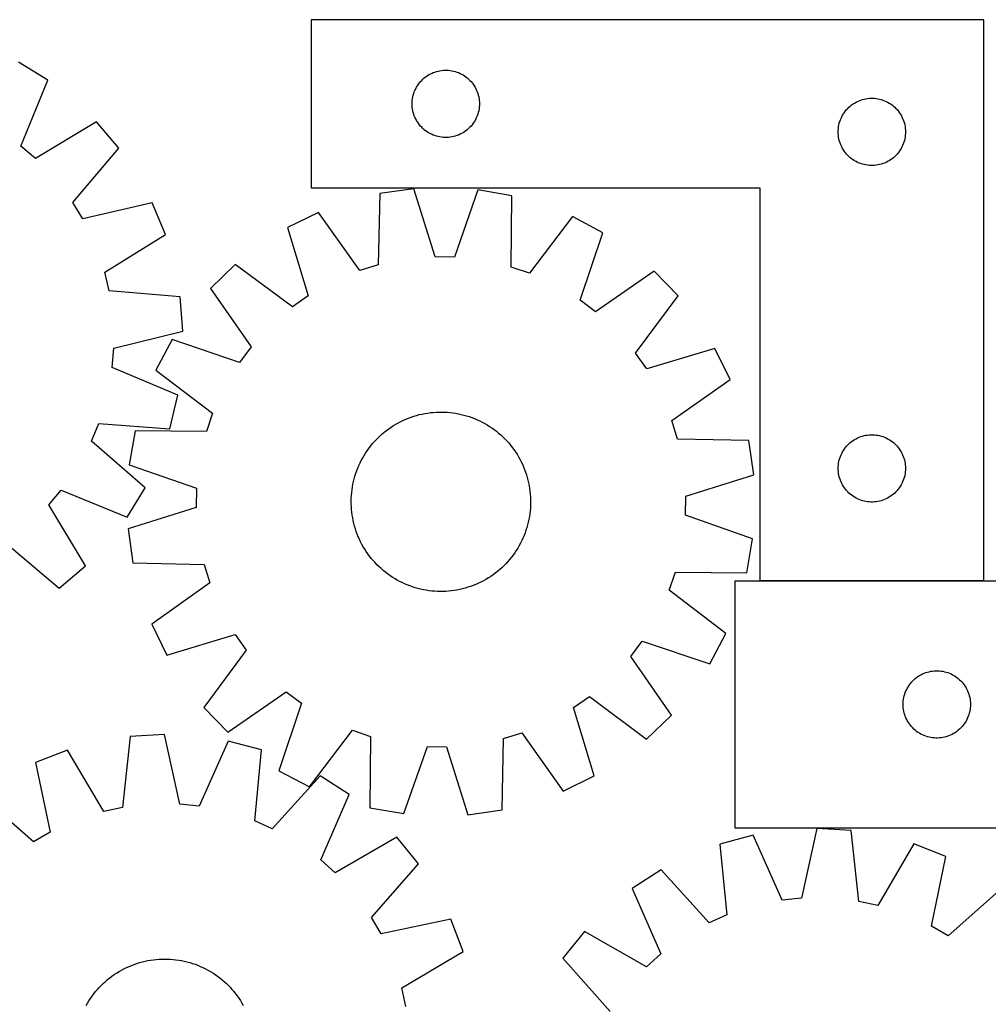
# Model space of a CAD drawing. Header units: millimetres. Extents: x 7 to 1493, y 7 to 2993.
# Tile 10 of 11: x 726 to 1158, y 2554 to 2992. Entities that reach past the tile are written whole.
import ezdxf

# ---------------------------------------------------------------- set-up
doc = ezdxf.new("R2010")
doc.units = ezdxf.units.MM
doc.layers.add('COMMON', color=5, linetype='CONTINUOUS', true_color=0x0000ff)
doc.layers.add('CUT', color=7, linetype='CONTINUOUS', true_color=0x000000)

msp = doc.modelspace()

# ---------------------------------------------------------------- linework, layer by layer
at = {"layer": 'COMMON'}
msp.add_line((1156.156702, 2742.392543), (1056.156702, 2742.392543), dxfattribs=at)
at = {"layer": 'CUT'}
for p, q in [((1156.156702, 2992.492543), (856.156702, 2992.492543)), ((856.156702, 2992.492543), (856.156702, 2917.492543)), ((1156.156702, 2742.492543), (1156.156702, 2992.492543)), ((738.701218, 2965.536522), (725.591231, 2973.590017)), ((906.547804, 2966.51075), (907.153488, 2966.990132)), ((907.153488, 2966.990132), (907.783046, 2967.437699)), ((907.783046, 2967.437699), (908.43481, 2967.852263)), ((908.43481, 2967.852263), (909.107051, 2968.232725)), ((909.107051, 2968.232725), (909.797986, 2968.578077)), ((909.797986, 2968.578077), (910.505783, 2968.887403)), ((910.505783, 2968.887403), (911.228566, 2969.159882)), ((911.228566, 2969.159882), (911.964417, 2969.394792)), ((911.964417, 2969.394792), (912.711386, 2969.591509)), ((912.711386, 2969.591509), (913.46749, 2969.749513)), ((913.46749, 2969.749513), (914.230726, 2969.868384)), ((914.230726, 2969.868384), (914.99907, 2969.947806)), ((914.99907, 2969.947806), (915.770483, 2969.98757)), ((915.770483, 2969.98757), (916.54292, 2969.98757)), ((916.54292, 2969.98757), (917.314334, 2969.947806)), ((917.314334, 2969.947806), (918.082677, 2969.868384)), ((918.082677, 2969.868384), (918.845913, 2969.749513)), ((918.845913, 2969.749513), (919.602018, 2969.591509)), ((919.602018, 2969.591509), (920.348986, 2969.394792)), ((920.348986, 2969.394792), (921.084837, 2969.159882)), ((921.084837, 2969.159882), (921.80762, 2968.887403)), ((921.80762, 2968.887403), (922.515418, 2968.578077)), ((922.515418, 2968.578077), (923.206353, 2968.232725)), ((923.206353, 2968.232725), (923.878594, 2967.852263)), ((923.878594, 2967.852263), (924.530358, 2967.437699)), ((924.530358, 2967.437699), (925.159916, 2966.990132)), ((925.159916, 2966.990132), (925.765599, 2966.51075)), ((726.67554, 2936.136559), (738.701218, 2965.536522)), ((902.739396, 2961.69895), (903.102423, 2962.380764)), ((903.102423, 2962.380764), (903.500068, 2963.042986)), ((903.500068, 2963.042986), (903.931277, 2963.68386)), ((903.931277, 2963.68386), (904.394905, 2964.301686)), ((904.394905, 2964.301686), (904.889723, 2964.894825)), ((904.889723, 2964.894825), (905.414419, 2965.461706)), ((905.414419, 2965.461706), (905.967602, 2966.000824)), ((905.967602, 2966.000824), (906.547804, 2966.51075)), ((925.765599, 2966.51075), (926.345802, 2966.000824)), ((926.345802, 2966.000824), (926.898985, 2965.461706)), ((926.898985, 2965.461706), (927.423681, 2964.894825)), ((927.423681, 2964.894825), (927.918499, 2964.301686)), ((927.918499, 2964.301686), (928.382127, 2963.68386)), ((928.382127, 2963.68386), (928.813335, 2963.042986)), ((928.813335, 2963.042986), (929.21098, 2962.380764)), ((929.21098, 2962.380764), (929.574008, 2961.69895)), ((901.335383, 2957.300902), (901.473866, 2958.060824)), ((901.473866, 2958.060824), (901.651286, 2958.81261)), ((901.651286, 2958.81261), (901.867171, 2959.554266)), ((901.867171, 2959.554266), (902.120949, 2960.283825)), ((902.120949, 2960.283825), (902.411948, 2960.999352)), ((902.411948, 2960.999352), (902.739396, 2961.69895)), ((929.574008, 2961.69895), (929.901455, 2960.999352)), ((929.901455, 2960.999352), (930.192454, 2960.283825)), ((930.192454, 2960.283825), (930.446232, 2959.554266)), ((930.446232, 2959.554266), (930.662118, 2958.81261)), ((930.662118, 2958.81261), (930.839537, 2958.060824)), ((930.839537, 2958.060824), (930.97802, 2957.300902)), ((901.156702, 2954.992543), (901.17659, 2955.764725)), ((901.17659, 2954.220362), (901.156702, 2954.992543)), ((901.17659, 2955.764725), (901.236204, 2956.534858)), ((901.236204, 2953.450228), (901.17659, 2954.220362)), ((901.236204, 2956.534858), (901.335383, 2957.300902)), ((930.97802, 2957.300902), (931.0772, 2956.534858)), ((931.0772, 2956.534858), (931.136813, 2955.764725)), ((931.136813, 2954.220362), (931.0772, 2953.450228)), ((931.136813, 2955.764725), (931.156702, 2954.992543)), ((931.156702, 2954.992543), (931.136813, 2954.220362)), ((1095.967602, 2953.500824), (1096.547804, 2954.01075)), ((1096.547804, 2954.01075), (1097.153488, 2954.490132)), ((1097.153488, 2954.490132), (1097.783046, 2954.937699)), ((1097.783046, 2954.937699), (1098.43481, 2955.352263)), ((1098.43481, 2955.352263), (1099.107051, 2955.732725)), ((1099.107051, 2955.732725), (1099.797986, 2956.078077)), ((1099.797986, 2956.078077), (1100.505783, 2956.387403)), ((1100.505783, 2956.387403), (1101.228566, 2956.659882)), ((1101.228566, 2956.659882), (1101.964417, 2956.894792)), ((1101.964417, 2956.894792), (1102.711386, 2957.091509)), ((1102.711386, 2957.091509), (1103.46749, 2957.249513)), ((1103.46749, 2957.249513), (1104.230726, 2957.368384)), ((1104.230726, 2957.368384), (1104.99907, 2957.447806)), ((1104.99907, 2957.447806), (1105.770483, 2957.48757)), ((1105.770483, 2957.48757), (1106.54292, 2957.48757)), ((1106.54292, 2957.48757), (1107.314334, 2957.447806)), ((1107.314334, 2957.447806), (1108.082677, 2957.368384)), ((1108.082677, 2957.368384), (1108.845913, 2957.249513)), ((1108.845913, 2957.249513), (1109.602018, 2957.091509)), ((1109.602018, 2957.091509), (1110.348986, 2956.894792)), ((1110.348986, 2956.894792), (1111.084837, 2956.659882)), ((1111.084837, 2956.659882), (1111.80762, 2956.387403)), ((1111.80762, 2956.387403), (1112.515418, 2956.078077)), ((1112.515418, 2956.078077), (1113.206353, 2955.732725)), ((1113.206353, 2955.732725), (1113.878594, 2955.352263)), ((1113.878594, 2955.352263), (1114.530358, 2954.937699)), ((1114.530358, 2954.937699), (1115.159916, 2954.490132)), ((1115.159916, 2954.490132), (1115.765599, 2954.01075)), ((1115.765599, 2954.01075), (1116.345802, 2953.500824)), ((901.335383, 2952.684185), (901.236204, 2953.450228)), ((901.473866, 2951.924262), (901.335383, 2952.684185)), ((901.651286, 2951.172477), (901.473866, 2951.924262)), ((901.867171, 2950.430821), (901.651286, 2951.172477)), ((902.120949, 2949.701262), (901.867171, 2950.430821)), ((902.411948, 2948.985735), (902.120949, 2949.701262)), ((930.192454, 2949.701262), (929.901455, 2948.985735)), ((930.446232, 2950.430821), (930.192454, 2949.701262)), ((930.662118, 2951.172477), (930.446232, 2950.430821)), ((930.839537, 2951.924262), (930.662118, 2951.172477)), ((930.97802, 2952.684185), (930.839537, 2951.924262)), ((931.0772, 2953.450228), (930.97802, 2952.684185)), ((1092.411948, 2948.499352), (1092.739396, 2949.19895)), ((1092.739396, 2949.19895), (1093.102423, 2949.880764)), ((1093.102423, 2949.880764), (1093.500068, 2950.542986)), ((1093.500068, 2950.542986), (1093.931277, 2951.18386)), ((1093.931277, 2951.18386), (1094.394905, 2951.801686)), ((1094.394905, 2951.801686), (1094.889723, 2952.394825)), ((1094.889723, 2952.394825), (1095.414419, 2952.961706)), ((1095.414419, 2952.961706), (1095.967602, 2953.500824)), ((1116.345802, 2953.500824), (1116.898985, 2952.961706)), ((1116.898985, 2952.961706), (1117.423681, 2952.394825)), ((1117.423681, 2952.394825), (1117.918499, 2951.801686)), ((1117.918499, 2951.801686), (1118.382127, 2951.18386)), ((1118.382127, 2951.18386), (1118.813335, 2950.542986)), ((1118.813335, 2950.542986), (1119.21098, 2949.880764)), ((1119.21098, 2949.880764), (1119.574008, 2949.19895)), ((1119.574008, 2949.19895), (1119.901455, 2948.499352)), ((760.382097, 2946.978361), (733.189444, 2930.560859)), ((770.361769, 2935.267823), (760.382097, 2946.978361)), ((902.739396, 2948.286137), (902.411948, 2948.985735)), ((903.102423, 2947.604322), (902.739396, 2948.286137)), ((903.500068, 2946.942101), (903.102423, 2947.604322)), ((903.931277, 2946.301227), (903.500068, 2946.942101)), ((904.394905, 2945.683401), (903.931277, 2946.301227)), ((904.889723, 2945.090262), (904.394905, 2945.683401)), ((905.414419, 2944.523381), (904.889723, 2945.090262)), ((927.423681, 2945.090262), (926.898985, 2944.523381)), ((927.918499, 2945.683401), (927.423681, 2945.090262)), ((928.382127, 2946.301227), (927.918499, 2945.683401)), ((928.813335, 2946.942101), (928.382127, 2946.301227)), ((929.21098, 2947.604322), (928.813335, 2946.942101)), ((929.574008, 2948.286137), (929.21098, 2947.604322)), ((929.901455, 2948.985735), (929.574008, 2948.286137)), ((1091.236204, 2944.034858), (1091.335383, 2944.800902)), ((1091.335383, 2944.800902), (1091.473866, 2945.560824)), ((1091.473866, 2945.560824), (1091.651286, 2946.31261)), ((1091.651286, 2946.31261), (1091.867171, 2947.054266)), ((1091.867171, 2947.054266), (1092.120949, 2947.783825)), ((1092.120949, 2947.783825), (1092.411948, 2948.499352)), ((1119.901455, 2948.499352), (1120.192454, 2947.783825)), ((1120.192454, 2947.783825), (1120.446232, 2947.054266)), ((1120.446232, 2947.054266), (1120.662118, 2946.31261)), ((1120.662118, 2946.31261), (1120.839537, 2945.560824)), ((1120.839537, 2945.560824), (1120.97802, 2944.800902)), ((1120.97802, 2944.800902), (1121.0772, 2944.034858)), ((905.967602, 2943.984263), (905.414419, 2944.523381)), ((906.547804, 2943.474337), (905.967602, 2943.984263)), ((907.153488, 2942.994955), (906.547804, 2943.474337)), ((907.783046, 2942.547388), (907.153488, 2942.994955)), ((908.43481, 2942.132824), (907.783046, 2942.547388)), ((909.107051, 2941.752361), (908.43481, 2942.132824)), ((909.797986, 2941.407009), (909.107051, 2941.752361)), ((910.505783, 2941.097684), (909.797986, 2941.407009)), ((911.228566, 2940.825205), (910.505783, 2941.097684)), ((911.964417, 2940.590295), (911.228566, 2940.825205)), ((912.711386, 2940.393578), (911.964417, 2940.590295)), ((913.46749, 2940.235574), (912.711386, 2940.393578)), ((919.602018, 2940.393578), (918.845913, 2940.235574)), ((920.348986, 2940.590295), (919.602018, 2940.393578)), ((921.084837, 2940.825205), (920.348986, 2940.590295)), ((921.80762, 2941.097684), (921.084837, 2940.825205)), ((922.515418, 2941.407009), (921.80762, 2941.097684)), ((923.206353, 2941.752361), (922.515418, 2941.407009)), ((923.878594, 2942.132824), (923.206353, 2941.752361)), ((924.530358, 2942.547388), (923.878594, 2942.132824)), ((925.159916, 2942.994955), (924.530358, 2942.547388)), ((925.765599, 2943.474337), (925.159916, 2942.994955)), ((926.345802, 2943.984263), (925.765599, 2943.474337)), ((926.898985, 2944.523381), (926.345802, 2943.984263)), ((1091.156702, 2942.492543), (1091.17659, 2943.264725)), ((1091.17659, 2941.720362), (1091.156702, 2942.492543)), ((1091.17659, 2943.264725), (1091.236204, 2944.034858)), ((1091.236204, 2940.950228), (1091.17659, 2941.720362)), ((1091.335383, 2940.184185), (1091.236204, 2940.950228)), ((1121.0772, 2940.950228), (1120.97802, 2940.184185)), ((1121.0772, 2944.034858), (1121.136813, 2943.264725)), ((1121.136813, 2941.720362), (1121.0772, 2940.950228)), ((1121.136813, 2943.264725), (1121.156702, 2942.492543)), ((1121.156702, 2942.492543), (1121.136813, 2941.720362)), ((733.189444, 2930.560859), (726.67554, 2936.136559)), ((914.230726, 2940.116703), (913.46749, 2940.235574)), ((914.99907, 2940.037281), (914.230726, 2940.116703)), ((915.770483, 2939.997516), (914.99907, 2940.037281)), ((916.54292, 2939.997516), (915.770483, 2939.997516)), ((917.314334, 2940.037281), (916.54292, 2939.997516)), ((918.082677, 2940.116703), (917.314334, 2940.037281)), ((918.845913, 2940.235574), (918.082677, 2940.116703)), ((1091.473866, 2939.424262), (1091.335383, 2940.184185)), ((1091.651286, 2938.672477), (1091.473866, 2939.424262)), ((1091.867171, 2937.930821), (1091.651286, 2938.672477)), ((1092.120949, 2937.201262), (1091.867171, 2937.930821)), ((1092.411948, 2936.485735), (1092.120949, 2937.201262)), ((1092.739396, 2935.786137), (1092.411948, 2936.485735)), ((1119.901455, 2936.485735), (1119.574008, 2935.786137)), ((1120.192454, 2937.201262), (1119.901455, 2936.485735)), ((1120.446232, 2937.930821), (1120.192454, 2937.201262)), ((1120.662118, 2938.672477), (1120.446232, 2937.930821)), ((1120.839537, 2939.424262), (1120.662118, 2938.672477)), ((1120.97802, 2940.184185), (1120.839537, 2939.424262)), ((749.839581, 2911.022936), (770.361769, 2935.267823)), ((1093.102423, 2935.104322), (1092.739396, 2935.786137)), ((1093.500068, 2934.442101), (1093.102423, 2935.104322)), ((1093.931277, 2933.801227), (1093.500068, 2934.442101)), ((1094.394905, 2933.183401), (1093.931277, 2933.801227)), ((1094.889723, 2932.590262), (1094.394905, 2933.183401)), ((1095.414419, 2932.023381), (1094.889723, 2932.590262)), ((1095.967602, 2931.484263), (1095.414419, 2932.023381)), ((1116.898985, 2932.023381), (1116.345802, 2931.484263)), ((1117.423681, 2932.590262), (1116.898985, 2932.023381)), ((1117.918499, 2933.183401), (1117.423681, 2932.590262)), ((1118.382127, 2933.801227), (1117.918499, 2933.183401)), ((1118.813335, 2934.442101), (1118.382127, 2933.801227)), ((1119.21098, 2935.104322), (1118.813335, 2934.442101)), ((1119.574008, 2935.786137), (1119.21098, 2935.104322)), ((1096.547804, 2930.974337), (1095.967602, 2931.484263)), ((1097.153488, 2930.494955), (1096.547804, 2930.974337)), ((1097.783046, 2930.047388), (1097.153488, 2930.494955)), ((1098.43481, 2929.632824), (1097.783046, 2930.047388)), ((1099.107051, 2929.252361), (1098.43481, 2929.632824)), ((1099.797986, 2928.907009), (1099.107051, 2929.252361)), ((1100.505783, 2928.597684), (1099.797986, 2928.907009)), ((1101.228566, 2928.325205), (1100.505783, 2928.597684)), ((1101.964417, 2928.090295), (1101.228566, 2928.325205)), ((1102.711386, 2927.893578), (1101.964417, 2928.090295)), ((1103.46749, 2927.735574), (1102.711386, 2927.893578)), ((1104.230726, 2927.616703), (1103.46749, 2927.735574)), ((1104.99907, 2927.537281), (1104.230726, 2927.616703)), ((1105.770483, 2927.497516), (1104.99907, 2927.537281)), ((1106.54292, 2927.497516), (1105.770483, 2927.497516)), ((1107.314334, 2927.537281), (1106.54292, 2927.497516)), ((1108.082677, 2927.616703), (1107.314334, 2927.537281)), ((1108.845913, 2927.735574), (1108.082677, 2927.616703)), ((1109.602018, 2927.893578), (1108.845913, 2927.735574)), ((1110.348986, 2928.090295), (1109.602018, 2927.893578)), ((1111.084837, 2928.325205), (1110.348986, 2928.090295)), ((1111.80762, 2928.597684), (1111.084837, 2928.325205)), ((1112.515418, 2928.907009), (1111.80762, 2928.597684)), ((1113.206353, 2929.252361), (1112.515418, 2928.907009)), ((1113.878594, 2929.632824), (1113.206353, 2929.252361)), ((1114.530358, 2930.047388), (1113.878594, 2929.632824)), ((1115.159916, 2930.494955), (1114.530358, 2930.047388)), ((1115.765599, 2930.974337), (1115.159916, 2930.494955)), ((1116.345802, 2931.484263), (1115.765599, 2930.974337)), ((856.156702, 2917.492543), (1056.156702, 2917.492543)), ((886.723066, 2914.951221), (886.036764, 2883.194273)), ((901.956448, 2917.113308), (886.723066, 2914.951221)), ((911.452219, 2886.80151), (901.956448, 2917.113308)), ((930.491601, 2916.654124), (920.025453, 2886.663551)), ((945.64753, 2914.003017), (930.491601, 2916.654124)), ((1056.156702, 2917.492543), (1056.156702, 2742.492543)), ((754.311686, 2903.707223), (749.839581, 2911.022936)), ((785.246723, 2910.918204), (754.311686, 2903.707223)), ((791.119199, 2896.696932), (785.246723, 2910.918204)), ((945.311684, 2882.24043), (945.64753, 2914.003017)), ((859.442627, 2906.570083), (845.622941, 2899.806442)), ((877.840503, 2880.676205), (859.442627, 2906.570083)), ((972.644178, 2904.748461), (953.422683, 2879.459948)), ((986.239086, 2897.543669), (972.644178, 2904.748461)), ((764.109357, 2879.980379), (791.119199, 2896.696932)), ((845.622941, 2899.806442), (854.783666, 2869.391711)), ((976.104498, 2867.439435), (986.239086, 2897.543669)), ((822.267616, 2883.405387), (811.214394, 2872.702264)), ((847.766684, 2864.464102), (822.267616, 2883.405387)), ((920.025453, 2886.663551), (911.452219, 2886.80151)), ((766.101901, 2871.640766), (764.109357, 2879.980379)), ((886.036764, 2883.194273), (877.840503, 2880.676205)), ((953.422683, 2879.459948), (945.311684, 2882.24043)), ((1009.054608, 2880.399639), (982.9593, 2862.288603)), ((1019.757731, 2869.346417), (1009.054608, 2880.399639)), ((797.751185, 2868.939364), (766.101901, 2871.640766)), ((811.214394, 2872.702264), (829.32543, 2846.606956)), ((798.941628, 2853.599436), (797.751185, 2868.939364)), ((854.783666, 2869.391711), (847.766684, 2864.464102)), ((982.9593, 2862.288603), (976.104498, 2867.439435)), ((1000.816446, 2843.847349), (1019.757731, 2869.346417)), ((768.088042, 2846.047549), (798.941628, 2853.599436)), ((794.070365, 2849.886742), (786.865572, 2836.291834)), ((824.174598, 2839.752155), (794.070365, 2849.886742)), ((767.405983, 2837.500376), (768.088042, 2846.047549)), ((829.32543, 2846.606956), (824.174598, 2839.752155)), ((1005.744055, 2836.830367), (1000.816446, 2843.847349)), ((1036.158786, 2845.991092), (1005.744055, 2836.830367)), ((1042.922427, 2832.171406), (1036.158786, 2845.991092)), ((796.671461, 2825.151024), (767.405983, 2837.500376)), ((786.865572, 2836.291834), (812.154085, 2817.070339)), ((1017.028549, 2813.77353), (1042.922427, 2832.171406)), ((793.063341, 2810.194018), (796.671461, 2825.151024)), ((909.296887, 2817.355378), (910.546977, 2817.482977)), ((910.546977, 2817.482977), (911.800458, 2817.571246)), ((911.800458, 2817.571246), (913.056093, 2817.620099)), ((913.056093, 2817.620099), (914.312644, 2817.629488)), ((914.312644, 2817.629488), (915.568869, 2817.599402)), ((915.568869, 2817.599402), (916.823529, 2817.529873)), ((916.823529, 2817.529873), (918.075386, 2817.420968)), ((812.154085, 2817.070339), (809.373603, 2808.959341)), ((895.002399, 2812.840639), (896.117731, 2813.419466)), ((896.117731, 2813.419466), (897.250695, 2813.962974)), ((897.250695, 2813.962974), (898.400171, 2814.470627)), ((898.400171, 2814.470627), (899.565026, 2814.941923)), ((899.565026, 2814.941923), (900.744109, 2815.376398)), ((900.744109, 2815.376398), (901.936259, 2815.773622)), ((901.936259, 2815.773622), (903.140297, 2816.133204)), ((903.140297, 2816.133204), (904.355035, 2816.454789)), ((904.355035, 2816.454789), (905.579276, 2816.738059)), ((905.579276, 2816.738059), (906.81181, 2816.982736)), ((906.81181, 2816.982736), (908.051421, 2817.188576)), ((908.051421, 2817.188576), (909.296887, 2817.355378)), ((918.075386, 2817.420968), (919.323205, 2817.272795)), ((919.323205, 2817.272795), (920.565754, 2817.0855)), ((920.565754, 2817.0855), (921.801807, 2816.859268)), ((921.801807, 2816.859268), (923.030143, 2816.594323)), ((923.030143, 2816.594323), (924.249551, 2816.290925)), ((924.249551, 2816.290925), (925.458828, 2815.949374)), ((925.458828, 2815.949374), (926.65678, 2815.570008)), ((926.65678, 2815.570008), (927.842224, 2815.1532)), ((927.842224, 2815.1532), (929.013991, 2814.699362)), ((929.013991, 2814.699362), (930.170924, 2814.208942)), ((930.170924, 2814.208942), (931.311882, 2813.682424)), ((931.311882, 2813.682424), (932.435739, 2813.120327)), ((932.435739, 2813.120327), (933.541386, 2812.523207)), ((1019.546617, 2805.577269), (1017.028549, 2813.77353)), ((758.096277, 2804.627953), (761.386176, 2812.54603)), ((761.386176, 2812.54603), (793.063341, 2810.194018)), ((777.611016, 2809.295186), (774.959909, 2794.139257)), ((809.373603, 2808.959341), (777.611016, 2809.295186)), ((888.740943, 2808.660332), (889.728059, 2809.437899)), ((889.728059, 2809.437899), (890.739111, 2810.184076)), ((890.739111, 2810.184076), (891.773102, 2810.898127)), ((891.773102, 2810.898127), (892.829012, 2811.579347)), ((892.829012, 2811.579347), (893.905798, 2812.227064)), ((893.905798, 2812.227064), (895.002399, 2812.840639)), ((933.541386, 2812.523207), (934.62773, 2811.891651)), ((934.62773, 2811.891651), (935.693702, 2811.226285)), ((935.693702, 2811.226285), (936.738247, 2810.527764)), ((936.738247, 2810.527764), (937.760336, 2809.796778)), ((937.760336, 2809.796778), (938.75896, 2809.034048)), ((938.75896, 2809.034048), (939.733133, 2808.240326)), ((782.113242, 2783.83949), (758.096277, 2804.627953)), ((883.373707, 2803.380789), (884.197636, 2804.32955)), ((884.197636, 2804.32955), (885.05096, 2805.251963)), ((885.05096, 2805.251963), (885.932837, 2806.147117)), ((885.932837, 2806.147117), (886.842396, 2807.014128)), ((886.842396, 2807.014128), (887.778739, 2807.852142)), ((887.778739, 2807.852142), (888.740943, 2808.660332)), ((939.733133, 2808.240326), (940.681894, 2807.416397)), ((940.681894, 2807.416397), (941.604306, 2806.563073)), ((941.604306, 2806.563073), (942.49946, 2805.681196)), ((942.49946, 2805.681196), (943.366472, 2804.771637)), ((943.366472, 2804.771637), (944.204486, 2803.835294)), ((1051.303565, 2804.890967), (1019.546617, 2805.577269)), ((1053.465651, 2789.657585), (1051.303565, 2804.890967)), ((1096.547804, 2804.01075), (1097.153488, 2804.490132)), ((1097.153488, 2804.490132), (1097.783046, 2804.937699)), ((1097.783046, 2804.937699), (1098.43481, 2805.352263)), ((1098.43481, 2805.352263), (1099.107051, 2805.732725)), ((1099.107051, 2805.732725), (1099.797986, 2806.078077)), ((1099.797986, 2806.078077), (1100.505783, 2806.387403)), ((1100.505783, 2806.387403), (1101.228566, 2806.659882)), ((1101.228566, 2806.659882), (1101.964417, 2806.894792)), ((1101.964417, 2806.894792), (1102.711386, 2807.091509)), ((1102.711386, 2807.091509), (1103.46749, 2807.249513)), ((1103.46749, 2807.249513), (1104.230726, 2807.368384)), ((1104.230726, 2807.368384), (1104.99907, 2807.447806)), ((1104.99907, 2807.447806), (1105.770483, 2807.48757)), ((1105.770483, 2807.48757), (1106.54292, 2807.48757)), ((1106.54292, 2807.48757), (1107.314334, 2807.447806)), ((1107.314334, 2807.447806), (1108.082677, 2807.368384)), ((1108.082677, 2807.368384), (1108.845913, 2807.249513)), ((1108.845913, 2807.249513), (1109.602018, 2807.091509)), ((1109.602018, 2807.091509), (1110.348986, 2806.894792)), ((1110.348986, 2806.894792), (1111.084837, 2806.659882)), ((1111.084837, 2806.659882), (1111.80762, 2806.387403)), ((1111.80762, 2806.387403), (1112.515418, 2806.078077)), ((1112.515418, 2806.078077), (1113.206353, 2805.732725)), ((1113.206353, 2805.732725), (1113.878594, 2805.352263)), ((1113.878594, 2805.352263), (1114.530358, 2804.937699)), ((1114.530358, 2804.937699), (1115.159916, 2804.490132)), ((1115.159916, 2804.490132), (1115.765599, 2804.01075)), ((880.387748, 2799.341358), (881.086269, 2800.385903)), ((881.086269, 2800.385903), (881.817255, 2801.407992)), ((881.817255, 2801.407992), (882.579985, 2802.406616)), ((882.579985, 2802.406616), (883.373707, 2803.380789)), ((944.204486, 2803.835294), (945.012675, 2802.87309)), ((945.012675, 2802.87309), (945.790242, 2801.885974)), ((945.790242, 2801.885974), (946.53642, 2800.874922)), ((946.53642, 2800.874922), (947.250471, 2799.840931)), ((1093.102423, 2799.880764), (1093.500068, 2800.542986)), ((1093.500068, 2800.542986), (1093.931277, 2801.18386)), ((1093.931277, 2801.18386), (1094.394905, 2801.801686)), ((1094.394905, 2801.801686), (1094.889723, 2802.394825)), ((1094.889723, 2802.394825), (1095.414419, 2802.961706)), ((1095.414419, 2802.961706), (1095.967602, 2803.500824)), ((1095.967602, 2803.500824), (1096.547804, 2804.01075)), ((1115.765599, 2804.01075), (1116.345802, 2803.500824)), ((1116.345802, 2803.500824), (1116.898985, 2802.961706)), ((1116.898985, 2802.961706), (1117.423681, 2802.394825)), ((1117.423681, 2802.394825), (1117.918499, 2801.801686)), ((1117.918499, 2801.801686), (1118.382127, 2801.18386)), ((1118.382127, 2801.18386), (1118.813335, 2800.542986)), ((1118.813335, 2800.542986), (1119.21098, 2799.880764)), ((877.931609, 2794.959539), (878.493706, 2796.083396)), ((878.493706, 2796.083396), (879.090826, 2797.189042)), ((879.090826, 2797.189042), (879.722382, 2798.275387)), ((879.722382, 2798.275387), (880.387748, 2799.341358)), ((947.250471, 2799.840931), (947.931691, 2798.785021)), ((947.931691, 2798.785021), (948.579408, 2797.708235)), ((948.579408, 2797.708235), (949.192983, 2796.611634)), ((949.192983, 2796.611634), (949.77181, 2795.496302)), ((1091.335383, 2794.800902), (1091.473866, 2795.560824)), ((1091.473866, 2795.560824), (1091.651286, 2796.31261)), ((1091.651286, 2796.31261), (1091.867171, 2797.054266)), ((1091.867171, 2797.054266), (1092.120949, 2797.783825)), ((1092.120949, 2797.783825), (1092.411948, 2798.499352)), ((1092.411948, 2798.499352), (1092.739396, 2799.19895)), ((1092.739396, 2799.19895), (1093.102423, 2799.880764)), ((1119.21098, 2799.880764), (1119.574008, 2799.19895)), ((1119.574008, 2799.19895), (1119.901455, 2798.499352)), ((1119.901455, 2798.499352), (1120.192454, 2797.783825)), ((1120.192454, 2797.783825), (1120.446232, 2797.054266)), ((1120.446232, 2797.054266), (1120.662118, 2796.31261)), ((1120.662118, 2796.31261), (1120.839537, 2795.560824)), ((1120.839537, 2795.560824), (1120.97802, 2794.800902)), ((774.959909, 2794.139257), (804.950482, 2783.673109)), ((876.044025, 2790.304436), (876.460833, 2791.48988)), ((876.460833, 2791.48988), (876.914671, 2792.661647)), ((876.914671, 2792.661647), (877.405091, 2793.818581)), ((877.405091, 2793.818581), (877.931609, 2794.959539)), ((949.77181, 2795.496302), (950.315318, 2794.363338)), ((950.315318, 2794.363338), (950.822971, 2793.213862)), ((950.822971, 2793.213862), (951.294267, 2792.049007)), ((951.294267, 2792.049007), (951.728742, 2790.869924)), ((1091.156702, 2792.492543), (1091.17659, 2793.264725)), ((1091.17659, 2791.720362), (1091.156702, 2792.492543)), ((1091.17659, 2793.264725), (1091.236204, 2794.034858)), ((1091.236204, 2790.950228), (1091.17659, 2791.720362)), ((1091.236204, 2794.034858), (1091.335383, 2794.800902)), ((1120.97802, 2794.800902), (1121.0772, 2794.034858)), ((1121.0772, 2794.034858), (1121.136813, 2793.264725)), ((1121.136813, 2791.720362), (1121.0772, 2790.950228)), ((1121.136813, 2793.264725), (1121.156702, 2792.492543)), ((1121.156702, 2792.492543), (1121.136813, 2791.720362)), ((875.019711, 2786.677799), (875.323108, 2787.897208)), ((875.323108, 2787.897208), (875.664659, 2789.106484)), ((875.664659, 2789.106484), (876.044025, 2790.304436)), ((951.728742, 2790.869924), (952.125966, 2789.677774)), ((952.125966, 2789.677774), (952.485548, 2788.473736)), ((952.485548, 2788.473736), (952.807133, 2787.258998)), ((952.807133, 2787.258998), (953.090403, 2786.034757)), ((1023.153854, 2780.161814), (1053.465651, 2789.657585)), ((1091.335383, 2790.184185), (1091.236204, 2790.950228)), ((1091.473866, 2789.424262), (1091.335383, 2790.184185)), ((1091.651286, 2788.672477), (1091.473866, 2789.424262)), ((1091.867171, 2787.930821), (1091.651286, 2788.672477)), ((1092.120949, 2787.201262), (1091.867171, 2787.930821)), ((1092.411948, 2786.485735), (1092.120949, 2787.201262)), ((1120.192454, 2787.201262), (1119.901455, 2786.485735)), ((1120.446232, 2787.930821), (1120.192454, 2787.201262)), ((1120.662118, 2788.672477), (1120.446232, 2787.930821)), ((1120.839537, 2789.424262), (1120.662118, 2788.672477)), ((1120.97802, 2790.184185), (1120.839537, 2789.424262)), ((1121.0772, 2790.950228), (1120.97802, 2790.184185)), ((739.084084, 2776.241278), (744.659784, 2782.755181)), ((744.659784, 2782.755181), (774.059746, 2770.729503)), ((774.059746, 2770.729503), (782.113242, 2783.83949)), ((804.950482, 2783.673109), (804.812523, 2775.099875)), ((874.193065, 2781.723043), (874.341238, 2782.970861)), ((874.341238, 2782.970861), (874.528533, 2784.21341)), ((874.528533, 2784.21341), (874.754765, 2785.449463)), ((874.754765, 2785.449463), (875.019711, 2786.677799)), ((953.090403, 2786.034757), (953.335079, 2784.802223)), ((953.335079, 2784.802223), (953.54092, 2783.562612)), ((953.54092, 2783.562612), (953.707722, 2782.317146)), ((1092.739396, 2785.786137), (1092.411948, 2786.485735)), ((1093.102423, 2785.104322), (1092.739396, 2785.786137)), ((1093.500068, 2784.442101), (1093.102423, 2785.104322)), ((1093.931277, 2783.801227), (1093.500068, 2784.442101)), ((1094.394905, 2783.183401), (1093.931277, 2783.801227)), ((1094.889723, 2782.590262), (1094.394905, 2783.183401)), ((1095.414419, 2782.023381), (1094.889723, 2782.590262)), ((1117.423681, 2782.590262), (1116.898985, 2782.023381)), ((1117.918499, 2783.183401), (1117.423681, 2782.590262)), ((1118.382127, 2783.801227), (1117.918499, 2783.183401)), ((1118.813335, 2784.442101), (1118.382127, 2783.801227)), ((1119.21098, 2785.104322), (1118.813335, 2784.442101)), ((1119.574008, 2785.786137), (1119.21098, 2785.104322)), ((1119.901455, 2786.485735), (1119.574008, 2785.786137)), ((873.984545, 2777.9603), (874.014631, 2779.216525)), ((874.014631, 2779.216525), (874.08416, 2780.471185)), ((874.08416, 2780.471185), (874.193065, 2781.723043)), ((953.707722, 2782.317146), (953.835321, 2781.067056)), ((953.835321, 2781.067056), (953.92359, 2779.813575)), ((953.92359, 2779.813575), (953.972443, 2778.55794)), ((953.972443, 2778.55794), (953.981832, 2777.301389)), ((1023.015895, 2771.58858), (1023.153854, 2780.161814)), ((1095.967602, 2781.484263), (1095.414419, 2782.023381)), ((1096.547804, 2780.974337), (1095.967602, 2781.484263)), ((1097.153488, 2780.494955), (1096.547804, 2780.974337)), ((1097.783046, 2780.047388), (1097.153488, 2780.494955)), ((1098.43481, 2779.632824), (1097.783046, 2780.047388)), ((1099.107051, 2779.252361), (1098.43481, 2779.632824)), ((1099.797986, 2778.907009), (1099.107051, 2779.252361)), ((1100.505783, 2778.597684), (1099.797986, 2778.907009)), ((1101.228566, 2778.325205), (1100.505783, 2778.597684)), ((1101.964417, 2778.090295), (1101.228566, 2778.325205)), ((1102.711386, 2777.893578), (1101.964417, 2778.090295)), ((1110.348986, 2778.090295), (1109.602018, 2777.893578)), ((1111.084837, 2778.325205), (1110.348986, 2778.090295)), ((1111.80762, 2778.597684), (1111.084837, 2778.325205)), ((1112.515418, 2778.907009), (1111.80762, 2778.597684)), ((1113.206353, 2779.252361), (1112.515418, 2778.907009)), ((1113.878594, 2779.632824), (1113.206353, 2779.252361)), ((1114.530358, 2780.047388), (1113.878594, 2779.632824)), ((1115.159916, 2780.494955), (1114.530358, 2780.047388)), ((1115.765599, 2780.974337), (1115.159916, 2780.494955)), ((1116.345802, 2781.484263), (1115.765599, 2780.974337)), ((1116.898985, 2782.023381), (1116.345802, 2781.484263)), ((755.501586, 2749.048625), (739.084084, 2776.241278)), ((804.812523, 2775.099875), (774.500725, 2765.604104)), ((873.993934, 2776.70375), (873.984545, 2777.9603)), ((874.042787, 2775.448114), (873.993934, 2776.70375)), ((874.131056, 2774.194633), (874.042787, 2775.448114)), ((874.258655, 2772.944543), (874.131056, 2774.194633)), ((953.882217, 2774.790504), (953.773312, 2773.538647)), ((953.951746, 2776.045164), (953.882217, 2774.790504)), ((953.981832, 2777.301389), (953.951746, 2776.045164)), ((1103.46749, 2777.735574), (1102.711386, 2777.893578)), ((1104.230726, 2777.616703), (1103.46749, 2777.735574)), ((1104.99907, 2777.537281), (1104.230726, 2777.616703)), ((1105.770483, 2777.497516), (1104.99907, 2777.537281)), ((1106.54292, 2777.497516), (1105.770483, 2777.497516)), ((1107.314334, 2777.537281), (1106.54292, 2777.497516)), ((1108.082677, 2777.616703), (1107.314334, 2777.537281)), ((1108.845913, 2777.735574), (1108.082677, 2777.616703)), ((1109.602018, 2777.893578), (1108.845913, 2777.735574)), ((874.425457, 2771.699077), (874.258655, 2772.944543)), ((874.631297, 2770.459466), (874.425457, 2771.699077)), ((874.875974, 2769.226932), (874.631297, 2770.459466)), ((875.159244, 2768.002691), (874.875974, 2769.226932)), ((953.211612, 2769.812227), (952.946666, 2768.58389)), ((953.437844, 2771.048279), (953.211612, 2769.812227)), ((953.625139, 2772.290828), (953.437844, 2771.048279)), ((953.773312, 2773.538647), (953.625139, 2772.290828)), ((1053.006468, 2761.122432), (1023.015895, 2771.58858)), ((774.500725, 2765.604104), (776.662812, 2750.370722)), ((875.480829, 2766.787953), (875.159244, 2768.002691)), ((875.840411, 2765.583915), (875.480829, 2766.787953)), ((876.237635, 2764.391766), (875.840411, 2765.583915)), ((951.922351, 2764.957253), (951.505544, 2763.771809)), ((952.301718, 2766.155205), (951.922351, 2764.957253)), ((952.643268, 2767.364482), (952.301718, 2766.155205)), ((952.946666, 2768.58389), (952.643268, 2767.364482)), ((876.67211, 2763.212682), (876.237635, 2764.391766)), ((877.143406, 2762.047827), (876.67211, 2763.212682)), ((877.651059, 2760.898351), (877.143406, 2762.047827)), ((878.194567, 2759.765387), (877.651059, 2760.898351)), ((950.561286, 2761.443109), (950.034768, 2760.302151)), ((951.051706, 2762.600042), (950.561286, 2761.443109)), ((951.505544, 2763.771809), (951.051706, 2762.600042)), ((1050.355361, 2745.966503), (1053.006468, 2761.122432)), ((719.546161, 2759.59114), (743.791048, 2739.068953)), ((878.773394, 2758.650055), (878.194567, 2759.765387)), ((879.386969, 2757.553455), (878.773394, 2758.650055)), ((880.034686, 2756.476668), (879.386969, 2757.553455)), ((880.715906, 2755.420758), (880.034686, 2756.476668)), ((948.243995, 2756.986303), (947.578629, 2755.920331)), ((948.87555, 2758.072647), (948.243995, 2756.986303)), ((949.472671, 2759.178294), (948.87555, 2758.072647)), ((950.034768, 2760.302151), (949.472671, 2759.178294)), ((881.429957, 2754.386767), (880.715906, 2755.420758)), ((882.176134, 2753.375715), (881.429957, 2754.386767)), ((882.953701, 2752.3886), (882.176134, 2753.375715)), ((883.761891, 2751.426395), (882.953701, 2752.3886)), ((944.59267, 2751.8809), (943.768741, 2750.932139)), ((945.386391, 2752.855073), (944.59267, 2751.8809)), ((946.149122, 2753.853697), (945.386391, 2752.855073)), ((946.880108, 2754.875786), (946.149122, 2753.853697)), ((947.578629, 2755.920331), (946.880108, 2754.875786)), ((743.791048, 2739.068953), (755.501586, 2749.048625)), ((776.662812, 2750.370722), (808.41976, 2749.684421)), ((808.41976, 2749.684421), (810.937828, 2741.488159)), ((884.599905, 2750.490052), (883.761891, 2751.426395)), ((885.466916, 2749.580493), (884.599905, 2750.490052)), ((886.36207, 2748.698616), (885.466916, 2749.580493)), ((887.284483, 2747.845292), (886.36207, 2748.698616)), ((888.233244, 2747.021363), (887.284483, 2747.845292)), ((940.187638, 2747.409547), (939.225433, 2746.601358)), ((941.123981, 2748.247561), (940.187638, 2747.409547)), ((942.03354, 2749.114573), (941.123981, 2748.247561)), ((942.915417, 2750.009727), (942.03354, 2749.114573)), ((943.768741, 2750.932139), (942.915417, 2750.009727)), ((889.207417, 2746.227642), (888.233244, 2747.021363)), ((890.206041, 2745.464911), (889.207417, 2746.227642)), ((891.22813, 2744.733925), (890.206041, 2745.464911)), ((892.272675, 2744.035404), (891.22813, 2744.733925)), ((893.338646, 2743.370038), (892.272675, 2744.035404)), ((894.424991, 2742.738483), (893.338646, 2743.370038)), ((934.060578, 2743.034625), (932.963978, 2742.42105)), ((935.137365, 2743.682342), (934.060578, 2743.034625)), ((936.193275, 2744.363562), (935.137365, 2743.682342)), ((937.227266, 2745.077614), (936.193275, 2744.363562)), ((938.238318, 2745.823791), (937.227266, 2745.077614)), ((939.225433, 2746.601358), (938.238318, 2745.823791)), ((1015.812292, 2738.19135), (1018.592774, 2746.302349)), ((1018.592774, 2746.302349), (1050.355361, 2745.966503)), ((810.937828, 2741.488159), (785.04395, 2723.090283)), ((895.530638, 2742.141362), (894.424991, 2742.738483)), ((896.654494, 2741.579265), (895.530638, 2742.141362)), ((897.795452, 2741.052747), (896.654494, 2741.579265)), ((898.952386, 2740.562327), (897.795452, 2741.052747)), ((900.124153, 2740.108489), (898.952386, 2740.562327)), ((901.309597, 2739.691682), (900.124153, 2740.108489)), ((902.507549, 2739.312315), (901.309597, 2739.691682)), ((903.716825, 2738.970765), (902.507549, 2739.312315)), ((904.936234, 2738.667367), (903.716825, 2738.970765)), ((906.16457, 2738.402421), (904.936234, 2738.667367)), ((922.387101, 2738.52363), (921.154567, 2738.278954)), ((923.611342, 2738.8069), (922.387101, 2738.52363)), ((924.82608, 2739.128485), (923.611342, 2738.8069)), ((926.030118, 2739.488067), (924.82608, 2739.128485)), ((927.222267, 2739.885291), (926.030118, 2739.488067)), ((928.401351, 2740.319766), (927.222267, 2739.885291)), ((929.566206, 2740.791062), (928.401351, 2740.319766)), ((930.715682, 2741.298715), (929.566206, 2740.791062)), ((931.848646, 2741.842223), (930.715682, 2741.298715)), ((932.963978, 2742.42105), (931.848646, 2741.842223)), ((1225.113799, 2742.292542), (1045.113799, 2742.292542)), ((1045.113799, 2742.292542), (1045.113799, 2632.292542)), ((1056.156702, 2742.492543), (1156.156702, 2742.492543)), ((907.400623, 2738.176189), (906.16457, 2738.402421)), ((908.643172, 2737.988894), (907.400623, 2738.176189)), ((909.89099, 2737.840721), (908.643172, 2737.988894)), ((911.142848, 2737.731816), (909.89099, 2737.840721)), ((912.397508, 2737.662287), (911.142848, 2737.731816)), ((913.653733, 2737.632201), (912.397508, 2737.662287)), ((914.910283, 2737.64159), (913.653733, 2737.632201)), ((916.165919, 2737.690443), (914.910283, 2737.64159)), ((917.4194, 2737.778712), (916.165919, 2737.690443)), ((918.66949, 2737.906311), (917.4194, 2737.778712)), ((919.914956, 2738.073113), (918.66949, 2737.906311)), ((921.154567, 2738.278954), (919.914956, 2738.073113)), ((1041.100805, 2718.969855), (1015.812292, 2738.19135)), ((785.04395, 2723.090283), (791.807591, 2709.270597)), ((791.807591, 2709.270597), (822.222322, 2718.431323)), ((822.222322, 2718.431323), (827.149931, 2711.41434)), ((1033.896012, 2705.374948), (1041.100805, 2718.969855)), ((998.640947, 2708.654733), (1003.791778, 2715.509535)), ((1003.791778, 2715.509535), (1033.896012, 2705.374948)), ((827.149931, 2711.41434), (808.208646, 2685.915272)), ((1016.751983, 2682.559425), (998.640947, 2708.654733)), ((1125.504901, 2698.810749), (1126.110585, 2699.290131)), ((1126.110585, 2699.290131), (1126.740143, 2699.737698)), ((1126.740143, 2699.737698), (1127.391907, 2700.152262)), ((1127.391907, 2700.152262), (1128.064148, 2700.532724)), ((1128.064148, 2700.532724), (1128.755083, 2700.878076)), ((1128.755083, 2700.878076), (1129.46288, 2701.187402)), ((1129.46288, 2701.187402), (1130.185663, 2701.459881)), ((1130.185663, 2701.459881), (1130.921514, 2701.694791)), ((1130.921514, 2701.694791), (1131.668483, 2701.891508)), ((1131.668483, 2701.891508), (1132.424587, 2702.049512)), ((1132.424587, 2702.049512), (1133.187823, 2702.168383)), ((1133.187823, 2702.168383), (1133.956167, 2702.247805)), ((1133.956167, 2702.247805), (1134.72758, 2702.287569)), ((1134.72758, 2702.287569), (1135.500017, 2702.287569)), ((1135.500017, 2702.287569), (1136.271431, 2702.247805)), ((1136.271431, 2702.247805), (1137.039774, 2702.168383)), ((1137.039774, 2702.168383), (1137.80301, 2702.049512)), ((1137.80301, 2702.049512), (1138.559115, 2701.891508)), ((1138.559115, 2701.891508), (1139.306083, 2701.694791)), ((1139.306083, 2701.694791), (1140.041934, 2701.459881)), ((1140.041934, 2701.459881), (1140.764717, 2701.187402)), ((1140.764717, 2701.187402), (1141.472515, 2700.878076)), ((1141.472515, 2700.878076), (1142.16345, 2700.532724)), ((1142.16345, 2700.532724), (1142.835691, 2700.152262)), ((1142.835691, 2700.152262), (1143.487455, 2699.737698)), ((1143.487455, 2699.737698), (1144.117013, 2699.290131)), ((1144.117013, 2699.290131), (1144.722696, 2698.810749)), ((1121.696492, 2693.998949), (1122.05952, 2694.680763)), ((1122.05952, 2694.680763), (1122.457165, 2695.342985)), ((1122.457165, 2695.342985), (1122.888374, 2695.983859)), ((1122.888374, 2695.983859), (1123.352002, 2696.601685)), ((1123.352002, 2696.601685), (1123.84682, 2697.194824)), ((1123.84682, 2697.194824), (1124.371516, 2697.761705)), ((1124.371516, 2697.761705), (1124.924699, 2698.300823)), ((1124.924699, 2698.300823), (1125.504901, 2698.810749)), ((1144.722696, 2698.810749), (1145.302899, 2698.300823)), ((1145.302899, 2698.300823), (1145.856082, 2697.761705)), ((1145.856082, 2697.761705), (1146.380778, 2697.194824)), ((1146.380778, 2697.194824), (1146.875596, 2696.601685)), ((1146.875596, 2696.601685), (1147.339224, 2695.983859)), ((1147.339224, 2695.983859), (1147.770432, 2695.342985)), ((1147.770432, 2695.342985), (1148.168077, 2694.680763)), ((1148.168077, 2694.680763), (1148.531105, 2693.998949)), ((818.911769, 2674.86205), (845.007077, 2692.973086)), ((845.007077, 2692.973086), (851.861878, 2687.822255)), ((973.18271, 2685.869978), (980.199693, 2690.797587)), ((980.199693, 2690.797587), (1005.698761, 2671.856302)), ((1120.29248, 2689.600901), (1120.430963, 2690.360823)), ((1120.430963, 2690.360823), (1120.608383, 2691.112609)), ((1120.608383, 2691.112609), (1120.824268, 2691.854265)), ((1120.824268, 2691.854265), (1121.078046, 2692.583824)), ((1121.078046, 2692.583824), (1121.369045, 2693.299351)), ((1121.369045, 2693.299351), (1121.696492, 2693.998949)), ((1148.531105, 2693.998949), (1148.858552, 2693.299351)), ((1148.858552, 2693.299351), (1149.149551, 2692.583824)), ((1149.149551, 2692.583824), (1149.403329, 2691.854265)), ((1149.403329, 2691.854265), (1149.619215, 2691.112609)), ((1149.619215, 2691.112609), (1149.796634, 2690.360823)), ((1149.796634, 2690.360823), (1149.935117, 2689.600901)), ((808.208646, 2685.915272), (818.911769, 2674.86205)), ((851.861878, 2687.822255), (841.727291, 2657.718021)), ((982.343436, 2655.455247), (973.18271, 2685.869978)), ((1120.113799, 2687.292542), (1120.133687, 2688.064724)), ((1120.133687, 2686.520361), (1120.113799, 2687.292542)), ((1120.133687, 2688.064724), (1120.193301, 2688.834857)), ((1120.193301, 2685.750227), (1120.133687, 2686.520361)), ((1120.193301, 2688.834857), (1120.29248, 2689.600901)), ((1149.935117, 2689.600901), (1150.034297, 2688.834857)), ((1150.034297, 2688.834857), (1150.09391, 2688.064724)), ((1150.09391, 2686.520361), (1150.034297, 2685.750227)), ((1150.09391, 2688.064724), (1150.113799, 2687.292542)), ((1150.113799, 2687.292542), (1150.09391, 2686.520361)), ((1005.698761, 2671.856302), (1016.751983, 2682.559425)), ((1120.29248, 2684.984184), (1120.193301, 2685.750227)), ((1120.430963, 2684.224261), (1120.29248, 2684.984184)), ((1120.608383, 2683.472476), (1120.430963, 2684.224261)), ((1120.824268, 2682.73082), (1120.608383, 2683.472476)), ((1121.078046, 2682.001261), (1120.824268, 2682.73082)), ((1121.369045, 2681.285734), (1121.078046, 2682.001261)), ((1149.149551, 2682.001261), (1148.858552, 2681.285734)), ((1149.403329, 2682.73082), (1149.149551, 2682.001261)), ((1149.619215, 2683.472476), (1149.403329, 2682.73082)), ((1149.796634, 2684.224261), (1149.619215, 2683.472476)), ((1149.935117, 2684.984184), (1149.796634, 2684.224261)), ((1150.034297, 2685.750227), (1149.935117, 2684.984184)), ((1121.696492, 2680.586136), (1121.369045, 2681.285734)), ((1122.05952, 2679.904321), (1121.696492, 2680.586136)), ((1122.457165, 2679.2421), (1122.05952, 2679.904321)), ((1122.888374, 2678.601226), (1122.457165, 2679.2421)), ((1123.352002, 2677.9834), (1122.888374, 2678.601226)), ((1123.84682, 2677.390261), (1123.352002, 2677.9834)), ((1124.371516, 2676.82338), (1123.84682, 2677.390261)), ((1146.380778, 2677.390261), (1145.856082, 2676.82338)), ((1146.875596, 2677.9834), (1146.380778, 2677.390261)), ((1147.339224, 2678.601226), (1146.875596, 2677.9834)), ((1147.770432, 2679.2421), (1147.339224, 2678.601226)), ((1148.168077, 2679.904321), (1147.770432, 2679.2421)), ((1148.531105, 2680.586136), (1148.168077, 2679.904321)), ((1148.858552, 2681.285734), (1148.531105, 2680.586136)), ((775.365064, 2672.96126), (771.975315, 2641.378284)), ((790.727272, 2673.817479), (775.365064, 2672.96126)), ((797.605704, 2642.806805), (790.727272, 2673.817479)), ((855.322199, 2650.513229), (874.543694, 2675.801741)), ((874.543694, 2675.801741), (882.654692, 2673.021259)), ((882.654692, 2673.021259), (882.318847, 2641.258672)), ((941.929613, 2672.067416), (950.125874, 2674.585484)), ((950.125874, 2674.585484), (968.52375, 2648.691606)), ((1124.924699, 2676.284262), (1124.371516, 2676.82338)), ((1125.504901, 2675.774336), (1124.924699, 2676.284262)), ((1126.110585, 2675.294954), (1125.504901, 2675.774336)), ((1126.740143, 2674.847387), (1126.110585, 2675.294954)), ((1127.391907, 2674.432823), (1126.740143, 2674.847387)), ((1128.064148, 2674.05236), (1127.391907, 2674.432823)), ((1128.755083, 2673.707008), (1128.064148, 2674.05236)), ((1129.46288, 2673.397683), (1128.755083, 2673.707008)), ((1130.185663, 2673.125204), (1129.46288, 2673.397683)), ((1130.921514, 2672.890294), (1130.185663, 2673.125204)), ((1131.668483, 2672.693577), (1130.921514, 2672.890294)), ((1132.424587, 2672.535573), (1131.668483, 2672.693577)), ((1138.559115, 2672.693577), (1137.80301, 2672.535573)), ((1139.306083, 2672.890294), (1138.559115, 2672.693577)), ((1140.041934, 2673.125204), (1139.306083, 2672.890294)), ((1140.764717, 2673.397683), (1140.041934, 2673.125204)), ((1141.472515, 2673.707008), (1140.764717, 2673.397683)), ((1142.16345, 2674.05236), (1141.472515, 2673.707008)), ((1142.835691, 2674.432823), (1142.16345, 2674.05236)), ((1143.487455, 2674.847387), (1142.835691, 2674.432823)), ((1144.117013, 2675.294954), (1143.487455, 2674.847387)), ((1144.722696, 2675.774336), (1144.117013, 2675.294954)), ((1145.302899, 2676.284262), (1144.722696, 2675.774336)), ((1145.856082, 2676.82338), (1145.302899, 2676.284262)), ((819.119523, 2670.928544), (806.136003, 2641.93884)), ((833.994437, 2666.995674), (819.119523, 2670.928544)), ((897.474776, 2638.607565), (907.940924, 2668.598138)), ((907.940924, 2668.598138), (916.514158, 2668.460179)), ((916.514158, 2668.460179), (926.009929, 2638.148382)), ((941.243311, 2640.310468), (941.929613, 2672.067416)), ((1133.187823, 2672.416702), (1132.424587, 2672.535573)), ((1133.956167, 2672.33728), (1133.187823, 2672.416702)), ((1134.72758, 2672.297515), (1133.956167, 2672.33728)), ((1135.500017, 2672.297515), (1134.72758, 2672.297515)), ((1136.271431, 2672.33728), (1135.500017, 2672.297515)), ((1137.039774, 2672.416702), (1136.271431, 2672.33728)), ((1137.80301, 2672.535573), (1137.039774, 2672.416702)), ((747.4697, 2666.935112), (733.123958, 2661.373616)), ((763.594302, 2639.567761), (747.4697, 2666.935112)), ((830.953389, 2635.377217), (833.994437, 2666.995674)), ((733.123958, 2661.373616), (739.659791, 2630.288932)), ((860.104342, 2655.474446), (838.79797, 2631.915726)), ((841.727291, 2657.718021), (855.322199, 2650.513229)), ((873.035902, 2647.137462), (860.104342, 2655.474446)), ((968.52375, 2648.691606), (982.343436, 2655.455247)), ((732.248457, 2625.977146), (708.456072, 2647.022268)), ((860.373053, 2618.006259), (873.035902, 2647.137462)), ((806.136003, 2641.93884), (797.605704, 2642.806805)), ((771.975315, 2641.378284), (763.594302, 2639.567761)), ((882.318847, 2641.258672), (897.474776, 2638.607565)), ((926.009929, 2638.148382), (941.243311, 2640.310468)), ((838.79797, 2631.915726), (830.953389, 2635.377217)), ((739.659791, 2630.288932), (732.248457, 2625.977146)), ((1053.221696, 2629.03065), (1038.350837, 2625.082471)), ((1045.113799, 2632.292542), (1225.113799, 2632.292542)), ((1066.235046, 2600.054324), (1053.221696, 2629.03065)), ((1081.610957, 2631.948806), (1074.764447, 2600.931068)), ((1096.974039, 2631.108399), (1081.610957, 2631.948806)), ((1100.396293, 2599.528929), (1096.974039, 2631.108399)), ((894.307642, 2628.111719), (866.764033, 2612.290076)), ((904.030017, 2616.186704), (894.307642, 2628.111719)), ((1038.350837, 2625.082471), (1041.424427, 2593.467162)), ((1124.875591, 2625.110966), (1108.779165, 2597.727033)), ((1139.227049, 2619.564239), (1124.875591, 2625.110966)), ((866.764033, 2612.290076), (860.373053, 2618.006259)), ((882.984895, 2592.394319), (904.030017, 2616.186704)), ((1132.723214, 2588.472844), (1139.227049, 2619.564239)), ((1012.252804, 2613.534375), (999.329832, 2605.184086)), ((1033.583413, 2589.997598), (1012.252804, 2613.534375)), ((999.329832, 2605.184086), (1012.022658, 2576.065932)), ((1163.909694, 2605.238287), (1140.138982, 2584.168688)), ((1074.764447, 2600.931068), (1066.235046, 2600.054324)), ((1108.779165, 2597.727033), (1100.396293, 2599.528929)), ((887.296681, 2584.982985), (882.984895, 2592.394319)), ((918.381366, 2591.518818), (887.296681, 2584.982985)), ((923.942862, 2577.173076), (918.381366, 2591.518818)), ((1041.424427, 2593.467162), (1033.583413, 2589.997598)), ((978.077686, 2586.136459), (968.36759, 2574.201444)), ((1005.637565, 2570.343174), (978.077686, 2586.136459)), ((1140.138982, 2584.168688), (1132.723214, 2588.472844)), ((896.57551, 2561.048474), (923.942862, 2577.173076)), ((777.249407, 2571.443251), (778.437959, 2571.851113)), ((778.437959, 2571.851113), (779.638736, 2572.22144)), ((779.638736, 2572.22144), (780.850552, 2572.553868)), ((780.850552, 2572.553868), (782.072212, 2572.848067)), ((782.072212, 2572.848067), (783.302511, 2573.103748)), ((783.302511, 2573.103748), (784.540233, 2573.320658)), ((784.540233, 2573.320658), (785.784158, 2573.498583)), ((785.784158, 2573.498583), (787.033058, 2573.637347)), ((787.033058, 2573.637347), (788.2857, 2573.736815)), ((788.2857, 2573.736815), (789.540849, 2573.796887)), ((789.540849, 2573.796887), (790.797265, 2573.817504)), ((790.797265, 2573.817504), (792.053709, 2573.798645)), ((792.053709, 2573.798645), (793.308941, 2573.740331)), ((793.308941, 2573.740331), (794.561721, 2573.642617)), ((794.561721, 2573.642617), (795.810814, 2573.505601)), ((795.810814, 2573.505601), (797.054987, 2573.329417)), ((797.054987, 2573.329417), (798.293012, 2573.11424)), ((798.293012, 2573.11424), (799.523667, 2572.860282)), ((799.523667, 2572.860282), (800.745738, 2572.567793)), ((800.745738, 2572.567793), (801.958019, 2572.237062)), ((801.958019, 2572.237062), (803.159312, 2571.868416)), ((803.159312, 2571.868416), (804.348434, 2571.462219)), ((968.36759, 2574.201444), (989.437189, 2550.430732)), ((1012.022658, 2576.065932), (1005.637565, 2570.343174)), ((768.318777, 2566.884991), (769.368557, 2567.57562)), ((769.368557, 2567.57562), (770.439513, 2568.232934)), ((770.439513, 2568.232934), (771.530586, 2568.856284)), ((771.530586, 2568.856284), (772.640701, 2569.445055)), ((772.640701, 2569.445055), (773.768762, 2569.998666)), ((773.768762, 2569.998666), (774.913656, 2570.51657)), ((774.913656, 2570.51657), (776.074253, 2570.998257)), ((776.074253, 2570.998257), (777.249407, 2571.443251)), ((804.348434, 2571.462219), (805.52421, 2571.01887)), ((805.52421, 2571.01887), (806.68548, 2570.538808)), ((806.68548, 2570.538808), (807.831097, 2570.022507)), ((807.831097, 2570.022507), (808.959932, 2569.470476)), ((808.959932, 2569.470476), (810.070871, 2568.88326)), ((810.070871, 2568.88326), (811.162816, 2568.261438)), ((811.162816, 2568.261438), (812.23469, 2567.605624)), ((812.23469, 2567.605624), (813.285436, 2566.916465)), ((762.521201, 2562.081981), (763.422976, 2562.957086)), ((763.422976, 2562.957086), (764.351793, 2563.803434)), ((764.351793, 2563.803434), (765.306737, 2564.620189)), ((765.306737, 2564.620189), (766.286864, 2565.406546)), ((766.286864, 2565.406546), (767.291208, 2566.161729)), ((767.291208, 2566.161729), (768.318777, 2566.884991)), ((813.285436, 2566.916465), (814.314017, 2566.194642)), ((814.314017, 2566.194642), (815.319417, 2565.440866)), ((815.319417, 2565.440866), (816.300644, 2564.655882)), ((816.300644, 2564.655882), (817.25673, 2563.840464)), ((817.25673, 2563.840464), (818.186731, 2562.995417)), ((818.186731, 2562.995417), (819.08973, 2562.121575)), ((759.20191, 2558.311667), (759.986894, 2559.292894)), ((759.986894, 2559.292894), (760.802312, 2560.24898)), ((760.802312, 2560.24898), (761.647359, 2561.178982)), ((761.647359, 2561.178982), (762.521201, 2562.081981)), ((819.08973, 2562.121575), (819.964835, 2561.2198)), ((819.964835, 2561.2198), (820.811183, 2560.290983)), ((820.811183, 2560.290983), (821.627939, 2559.336039)), ((821.627939, 2559.336039), (822.414296, 2558.355912)), ((898.386034, 2552.667461), (896.57551, 2561.048474)), ((756.381338, 2554.155067), (757.037152, 2555.226941)), ((757.037152, 2555.226941), (757.726311, 2556.277687)), ((757.726311, 2556.277687), (758.448134, 2557.306267)), ((758.448134, 2557.306267), (759.20191, 2558.311667)), ((822.414296, 2558.355912), (823.169478, 2557.351568)), ((823.169478, 2557.351568), (823.892741, 2556.323999)), ((823.892741, 2556.323999), (824.58337, 2555.274219)), ((824.58337, 2555.274219), (825.240683, 2554.203263)), ((825.240683, 2554.203263), (825.864033, 2553.11219)), ((755.759516, 2553.063121), (756.381338, 2554.155067))]:
    msp.add_line(p, q, dxfattribs=at)

doc.saveas('drawing.dxf')
